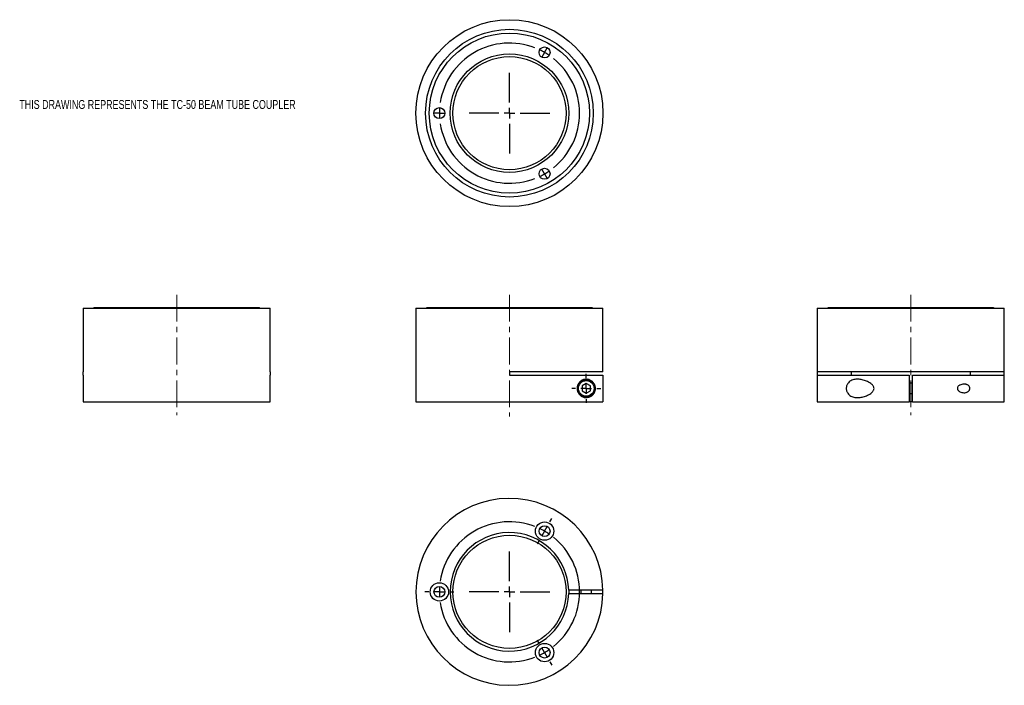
# Model space of a CAD drawing. Header units: inches. Extents: x 1.3 to 19.7, y 2.8 to 15.3.
import ezdxf

# ---------------------------------------------------------------- set-up
doc = ezdxf.new("R2010")
doc.units = ezdxf.units.IN
doc.header["$MEASUREMENT"] = 0
doc.linetypes.add('CENTERX2', pattern=[0.8, 0.5, -0.1, 0.1, -0.1])
doc.layers.add('SLD-0', color=7, linetype='Continuous')
doc.styles.add('SLDTEXTSTYLE0', font='TXT', dxfattribs={"width": 0.75})

# ---------------------------------------------------------------- blocks, each defined once
blk = doc.blocks.new('SW_CENTERMARKSYMBOL_0')
at = {"layer": 'SLD-0', "color": 0}
for p, q in [((0, 0.2), (0, 0.2715)), ((-0.2, 0), (-0.2715, 0)), ((0, 0), (-0.1, 0)), ((0, 0), (0, 0.1)), ((0, 0), (0, -0.1)), ((0, 0), (0.1, 0)), ((0.2, 0), (0.2715, 0)), ((0, -0.2), (0, -0.2715))]:
    blk.add_line(p, q, dxfattribs=at)
blk = doc.blocks.new('SW_CENTERMARKSYMBOL_1')
at = {"layer": 'SLD-0', "color": 0}
for p, q in [((0, 0), (-0.05, -0.087)), ((0, 0), (0.05, 0.087)), ((0.1, 0.173), (0.101, 0.175)), ((-0.1, -0.173), (-0.101, -0.175)), ((-0.656, -0.937), (-0.656, -0.38)), ((-0.656, -1.137), (-0.656, -1.037)), ((-2.169, -1.137), (-2.171, -1.137)), ((-1.969, -1.137), (-2.069, -1.137)), ((-1.969, -1.137), (-1.869, -1.137)), ((-1.769, -1.137), (-1.766, -1.137)), ((-0.856, -1.137), (-1.413, -1.137)), ((-0.656, -1.137), (-0.756, -1.137)), ((-0.656, -1.137), (-0.656, -1.237)), ((-0.656, -1.137), (-0.556, -1.137)), ((-0.456, -1.137), (0.1, -1.137)), ((-0.656, -1.337), (-0.656, -1.893)), ((-0.1, -2.1), (-0.101, -2.098)), ((0, -2.273), (-0.05, -2.187)), ((0, -2.273), (0.05, -2.36)), ((0.1, -2.447), (0.101, -2.449))]:
    blk.add_line(p, q, dxfattribs=at)
for radius, start, end in [(1.312, 68.7308, 171.2692), (1.312, 60, 64.3654), (1.312, 55.6346, 60), (1.313, 308.7308, 51.2692), (1.312, 175.6346, 180), (1.312, 180, 184.3654), (1.312, 188.7308, 291.2692), (1.313, 295.6346, 300), (1.313, 300, 304.3654)]:
    blk.add_arc((-0.656, -1.137), radius, start, end, dxfattribs=at)
blk = doc.blocks.new('SW_CENTERMARKSYMBOL_2')
at = {"layer": 'SLD-0', "color": 0}
for p, q in [((2.069, 1.31), (2.104, 1.372)), ((1.969, 1.137), (1.919, 1.05)), ((1.969, 1.137), (2.019, 1.223)), ((1.869, 0.963), (1.833, 0.902)), ((1.312, 0.2), (1.312, 0.756)), ((-0.2, 0), (-0.272, 0)), ((0, 0), (-0.1, 0)), ((0, 0), (0.1, 0)), ((0.2, 0), (0.272, 0)), ((1.113, 0), (0.556, 0)), ((1.312, 0), (1.212, 0)), ((1.312, 0), (1.312, 0.1)), ((1.312, 0), (1.312, -0.1)), ((1.312, 0), (1.413, 0)), ((1.512, 0), (2.069, 0)), ((1.312, -0.2), (1.312, -0.756)), ((1.869, -0.963), (1.833, -0.902)), ((1.969, -1.137), (1.919, -1.05)), ((1.969, -1.137), (2.019, -1.223)), ((2.069, -1.31), (2.104, -1.372))]:
    blk.add_line(p, q, dxfattribs=at)
for radius, start, end in [(1.312, 68.7308, 171.2692), (1.312, 60, 64.3654), (1.312, 55.6346, 60), (1.313, 308.7308, 51.2692), (1.312, 175.6346, 180), (1.312, 180, 184.3654), (1.312, 188.7308, 291.2692), (1.312, 300, 304.3654), (1.312, 295.6346, 300)]:
    blk.add_arc((1.312, 0), radius, start, end, dxfattribs=at)

msp = doc.modelspace()

# ---------------------------------------------------------------- linework, layer by layer
at = {"color": 7, "linetype": 'Continuous', "lineweight": 25}
for p, q in [((2.46, 9.896), (2.46, 8.709)), ((2.46, 9.896), (5.96, 9.896)), ((5.745, 9.906), (2.675, 9.906)), ((5.96, 8.709), (5.96, 9.896)), ((8.689, 9.896), (8.689, 8.146)), ((8.689, 9.896), (10.439, 9.896)), ((11.974, 9.906), (8.904, 9.906)), ((10.439, 9.896), (12.189, 9.896)), ((12.189, 8.709), (12.189, 9.896)), ((16.202, 9.896), (16.202, 8.709)), ((16.202, 9.896), (19.702, 9.896)), ((19.487, 9.906), (16.417, 9.906)), ((19.702, 8.709), (19.702, 9.896)), ((2.46, 8.646), (2.46, 8.709)), ((5.96, 8.709), (5.96, 8.646)), ((12.189, 8.709), (10.439, 8.709)), ((10.439, 8.709), (10.439, 8.646)), ((16.202, 8.709), (16.202, 8.646)), ((19.702, 8.709), (16.202, 8.709)), ((16.842, 8.646), (16.842, 8.709)), ((19.062, 8.709), (19.062, 8.646)), ((19.702, 8.646), (19.702, 8.709)), ((2.46, 8.646), (2.46, 8.146)), ((5.96, 8.146), (5.96, 8.646)), ((10.439, 8.646), (12.189, 8.646)), ((11.877, 8.487), (11.798, 8.442)), ((11.956, 8.442), (11.877, 8.487)), ((12.189, 8.646), (12.189, 8.146)), ((16.202, 8.646), (16.202, 8.146)), ((16.202, 8.646), (17.921, 8.646)), ((17.921, 8.646), (17.921, 8.146)), ((17.984, 8.495), (17.921, 8.495)), ((17.984, 8.146), (17.984, 8.646)), ((17.984, 8.646), (19.702, 8.646)), ((19.702, 8.146), (19.702, 8.646)), ((11.798, 8.442), (11.798, 8.351)), ((11.798, 8.351), (11.877, 8.305)), ((11.877, 8.305), (11.956, 8.351)), ((11.956, 8.351), (11.956, 8.442)), ((17.921, 8.298), (17.984, 8.298)), ((2.46, 8.146), (5.96, 8.146)), ((8.689, 8.146), (12.189, 8.146)), ((16.202, 8.146), (17.921, 8.146)), ((17.984, 8.146), (17.921, 8.146)), ((17.984, 8.146), (19.702, 8.146)), ((12.189, 4.617), (11.549, 4.617)), ((11.778, 4.617), (11.778, 4.554)), ((11.975, 4.554), (11.975, 4.617)), ((12.189, 4.554), (12.189, 4.617)), ((11.549, 4.554), (12.189, 4.554))]:
    msp.add_line(p, q, dxfattribs=at)
at = {"color": 7, "linetype": 'Continuous', "lineweight": 25, "flags": 128}
msp.add_lwpolyline([(11.549, 4.617), (11.549, 4.554), (11.549, 4.554)], dxfattribs=at)
at = {"color": 7, "linetype": 'Continuous', "lineweight": 25}
for centre, radius in [((10.439, 13.55), 1.75), ((10.439, 13.55), 1.57), ((10.439, 13.55), 1.5), ((11.096, 14.687), 0.103), ((10.439, 13.55), 1.11), ((10.439, 13.55), 1.059), ((9.127, 13.55), 0.103), ((11.096, 12.414), 0.103), ((11.877, 8.396), 0.165), ((11.877, 8.396), 0.146), ((11.096, 5.723), 0.172), ((11.096, 5.723), 0.102), ((10.439, 4.586), 1.059), ((9.127, 4.586), 0.172), ((9.127, 4.586), 0.102), ((11.096, 3.449), 0.172), ((11.096, 3.449), 0.103)]:
    msp.add_circle(centre, radius, dxfattribs=at)
for centre, radius, start, end in [((2.675, 9.871), 0.035, 90, 134.4153), ((5.745, 9.871), 0.035, 45.5847, 90), ((8.904, 9.871), 0.035, 90, 134.4153), ((11.974, 9.871), 0.035, 45.5847, 90), ((16.417, 9.871), 0.035, 90, 134.4153), ((19.487, 9.871), 0.035, 45.5847, 90), ((10.439, 4.586), 1.75, 1.0232, 358.9604), ((10.439, 4.586), 1.11, 1.6133, 358.3609)]:
    msp.add_arc(centre, radius, start, end, dxfattribs=at)
for points, knots in [([(12.048, 8.396), (12.048, 8.388), (12.048, 8.38), (12.046, 8.364), (12.044, 8.357), (12.04, 8.344), (12.038, 8.338), (12.033, 8.326), (12.031, 8.321), (12.023, 8.306), (12.017, 8.297), (12.005, 8.281), (11.998, 8.274), (11.984, 8.262), (11.977, 8.257), (11.962, 8.247), (11.954, 8.243), (11.93, 8.232), (11.914, 8.228), (11.887, 8.225), (11.878, 8.224), (11.859, 8.225), (11.85, 8.226), (11.831, 8.231), (11.821, 8.234), (11.801, 8.242), (11.792, 8.247), (11.773, 8.259), (11.763, 8.267), (11.745, 8.285), (11.737, 8.296), (11.726, 8.314), (11.723, 8.32), (11.717, 8.334), (11.714, 8.341), (11.71, 8.356), (11.708, 8.364), (11.706, 8.38), (11.705, 8.388), (11.705, 8.404), (11.706, 8.412), (11.708, 8.428), (11.71, 8.436), (11.714, 8.451), (11.717, 8.458), (11.723, 8.472), (11.726, 8.479), (11.737, 8.497), (11.746, 8.507), (11.763, 8.525), (11.773, 8.533), (11.792, 8.545), (11.801, 8.551), (11.821, 8.559), (11.831, 8.562), (11.85, 8.566), (11.859, 8.567), (11.878, 8.568), (11.887, 8.568), (11.914, 8.565), (11.931, 8.56), (11.954, 8.549), (11.962, 8.545), (11.977, 8.536), (11.984, 8.53), (11.998, 8.518), (12.005, 8.511), (12.017, 8.495), (12.023, 8.486), (12.031, 8.472), (12.033, 8.466), (12.038, 8.455), (12.04, 8.449), (12.044, 8.435), (12.046, 8.428), (12.048, 8.412), (12.048, 8.404), (12.048, 8.396)], [0, 0, 0, 0, 0.015625, 0.015625, 0.03125, 0.03125, 0.046875, 0.046875, 0.0625, 0.0625, 0.09375, 0.09375, 0.125, 0.125, 0.15625, 0.15625, 0.1875, 0.1875, 0.25, 0.25, 0.28125, 0.28125, 0.3125, 0.3125, 0.34375, 0.34375, 0.375, 0.375, 0.40625, 0.40625, 0.4375, 0.4375, 0.453125, 0.453125, 0.46875, 0.46875, 0.484375, 0.484375, 0.5, 0.5, 0.515625, 0.515625, 0.53125, 0.53125, 0.546875, 0.546875, 0.5625, 0.5625, 0.59375, 0.59375, 0.625, 0.625, 0.65625, 0.65625, 0.6875, 0.6875, 0.71875, 0.71875, 0.75, 0.75, 0.8125, 0.8125, 0.84375, 0.84375, 0.875, 0.875, 0.90625, 0.90625, 0.9375, 0.9375, 0.953125, 0.953125, 0.96875, 0.96875, 0.984375, 0.984375, 1, 1, 1, 1]), ([(17.264, 8.396), (17.264, 8.388), (17.262, 8.38), (17.257, 8.364), (17.254, 8.357), (17.245, 8.344), (17.24, 8.338), (17.23, 8.326), (17.224, 8.321), (17.207, 8.306), (17.195, 8.297), (17.169, 8.281), (17.156, 8.274), (17.13, 8.262), (17.116, 8.257), (17.089, 8.247), (17.076, 8.243), (17.035, 8.232), (17.009, 8.228), (16.969, 8.225), (16.955, 8.224), (16.929, 8.225), (16.916, 8.226), (16.89, 8.231), (16.878, 8.234), (16.853, 8.242), (16.841, 8.247), (16.818, 8.259), (16.807, 8.267), (16.787, 8.285), (16.778, 8.296), (16.766, 8.314), (16.762, 8.32), (16.756, 8.334), (16.753, 8.341), (16.748, 8.356), (16.747, 8.364), (16.744, 8.38), (16.744, 8.388), (16.744, 8.404), (16.744, 8.412), (16.747, 8.428), (16.748, 8.436), (16.753, 8.451), (16.756, 8.458), (16.762, 8.472), (16.766, 8.479), (16.778, 8.497), (16.787, 8.507), (16.808, 8.525), (16.818, 8.533), (16.841, 8.545), (16.853, 8.551), (16.878, 8.559), (16.89, 8.562), (16.916, 8.566), (16.929, 8.567), (16.955, 8.568), (16.969, 8.568), (17.009, 8.565), (17.036, 8.56), (17.076, 8.549), (17.089, 8.545), (17.116, 8.536), (17.13, 8.53), (17.156, 8.518), (17.169, 8.511), (17.195, 8.495), (17.207, 8.486), (17.224, 8.472), (17.23, 8.466), (17.24, 8.455), (17.245, 8.449), (17.254, 8.435), (17.257, 8.428), (17.262, 8.412), (17.264, 8.404), (17.264, 8.396)], [0, 0, 0, 0, 0.015625, 0.015625, 0.03125, 0.03125, 0.046875, 0.046875, 0.0625, 0.0625, 0.09375, 0.09375, 0.125, 0.125, 0.15625, 0.15625, 0.1875, 0.1875, 0.25, 0.25, 0.28125, 0.28125, 0.3125, 0.3125, 0.34375, 0.34375, 0.375, 0.375, 0.40625, 0.40625, 0.4375, 0.4375, 0.453125, 0.453125, 0.46875, 0.46875, 0.484375, 0.484375, 0.5, 0.5, 0.515625, 0.515625, 0.53125, 0.53125, 0.546875, 0.546875, 0.5625, 0.5625, 0.59375, 0.59375, 0.625, 0.625, 0.65625, 0.65625, 0.6875, 0.6875, 0.71875, 0.71875, 0.75, 0.75, 0.8125, 0.8125, 0.84375, 0.84375, 0.875, 0.875, 0.90625, 0.90625, 0.9375, 0.9375, 0.953125, 0.953125, 0.96875, 0.96875, 0.984375, 0.984375, 1, 1, 1, 1]), ([(18.823, 8.396), (18.823, 8.4), (18.823, 8.404), (18.825, 8.411), (18.826, 8.414), (18.831, 8.424), (18.835, 8.43), (18.845, 8.44), (18.85, 8.444), (18.861, 8.452), (18.866, 8.455), (18.884, 8.464), (18.896, 8.468), (18.92, 8.474), (18.932, 8.476), (18.957, 8.477), (18.969, 8.476), (18.986, 8.472), (18.992, 8.471), (19.004, 8.467), (19.009, 8.464), (19.02, 8.458), (19.025, 8.455), (19.035, 8.446), (19.04, 8.442), (19.048, 8.431), (19.051, 8.424), (19.054, 8.414), (19.055, 8.411), (19.057, 8.403), (19.057, 8.4), (19.057, 8.392), (19.057, 8.388), (19.055, 8.381), (19.054, 8.378), (19.051, 8.367), (19.047, 8.361), (19.039, 8.35), (19.035, 8.346), (19.025, 8.337), (19.02, 8.334), (19.009, 8.328), (19.004, 8.325), (18.992, 8.321), (18.986, 8.32), (18.968, 8.316), (18.956, 8.315), (18.932, 8.316), (18.92, 8.318), (18.896, 8.324), (18.884, 8.328), (18.866, 8.337), (18.861, 8.34), (18.85, 8.348), (18.844, 8.352), (18.837, 8.36), (18.835, 8.363), (18.831, 8.368), (18.829, 8.371), (18.825, 8.381), (18.823, 8.389), (18.823, 8.396)], [0, 0, 0, 0, 0.015625, 0.015625, 0.03125, 0.03125, 0.0625, 0.0625, 0.09375, 0.09375, 0.125, 0.125, 0.1875, 0.1875, 0.25, 0.25, 0.3125, 0.3125, 0.34375, 0.34375, 0.375, 0.375, 0.40625, 0.40625, 0.4375, 0.4375, 0.46875, 0.46875, 0.484375, 0.484375, 0.5, 0.5, 0.515625, 0.515625, 0.53125, 0.53125, 0.5625, 0.5625, 0.59375, 0.59375, 0.625, 0.625, 0.65625, 0.65625, 0.6875, 0.6875, 0.75, 0.75, 0.8125, 0.8125, 0.875, 0.875, 0.90625, 0.90625, 0.9375, 0.9375, 0.953125, 0.953125, 0.96875, 0.96875, 1, 1, 1, 1])]:
    msp.add_open_spline(points, degree=3, knots=knots, dxfattribs=at)
at = {"layer": 'SLD-0', "color": 7, "linetype": 'CENTERX2', "lineweight": 18}
for p, q in [((4.21, 10.146), (4.21, 7.896)), ((10.439, 10.146), (10.439, 7.869)), ((17.952, 10.146), (17.952, 7.896))]:
    msp.add_line(p, q, dxfattribs=at)

# ---------------------------------------------------------------- block references
at = {"layer": 'SLD-0', "color": 7}
for name, p in [('SW_CENTERMARKSYMBOL_1', (11.096, 14.687)), ('SW_CENTERMARKSYMBOL_0', (11.877, 8.396)), ('SW_CENTERMARKSYMBOL_2', (9.127, 4.586))]:
    msp.add_blockref(name, p, dxfattribs=at)

# ---------------------------------------------------------------- texts
at = {"layer": 'SLD-0', "color": 7, "insert": (1.264, 13.796), "char_height": 0.16667, "attachment_point": 1, "style": 'SLDTEXTSTYLE0'}
msp.add_mtext('THIS DRAWING REPRESENTS THE TC-50 BEAM TUBE COUPLER', dxfattribs=at)

doc.saveas('drawing.dxf')
